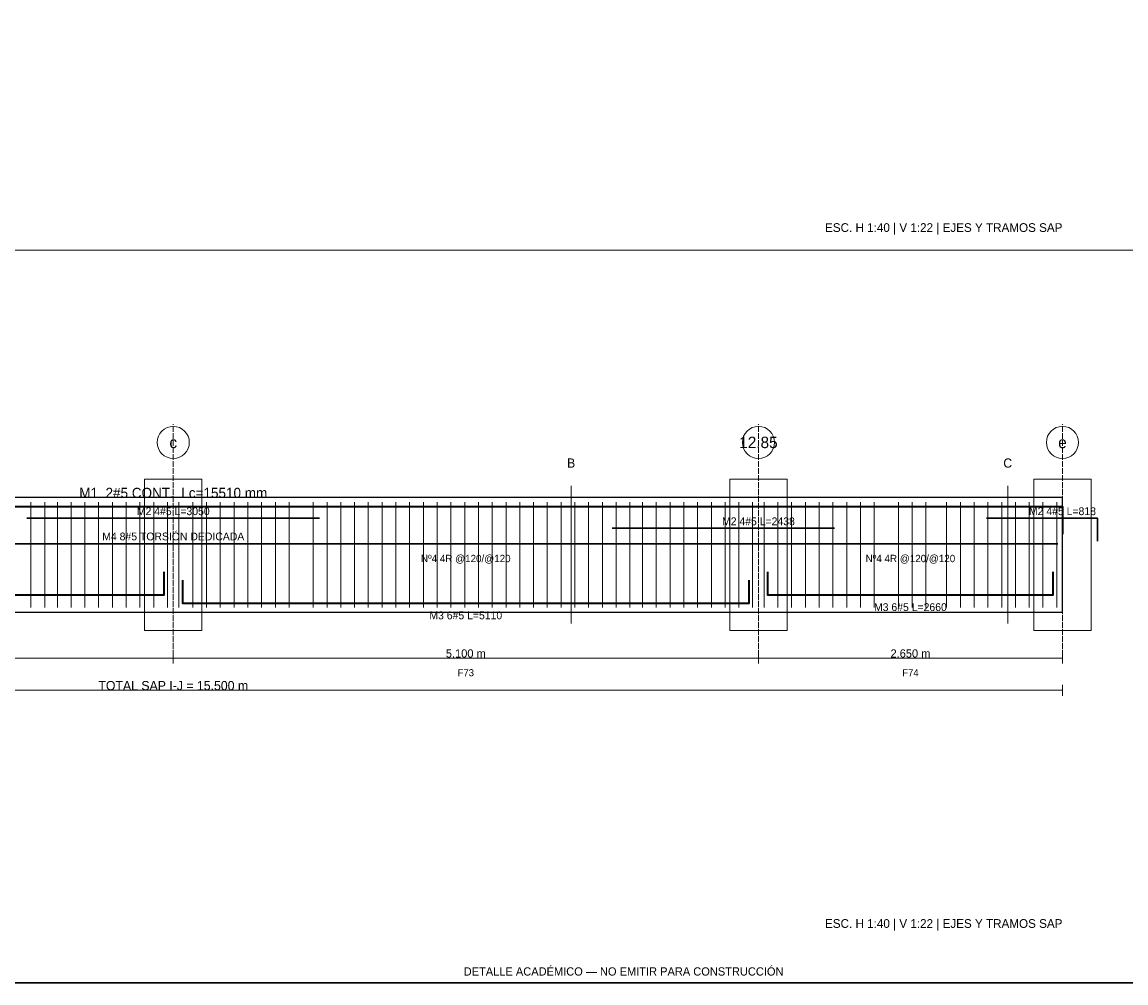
# Paper-space layout 'CARGA_02' of a CAD drawing. Header units: millimetres. Extents: x 7 to 700, y 7 to 493.
# Tile 2 of 5: x 222 to 463, y 7 to 216. Entities that reach past the tile are written whole.
import ezdxf
from ezdxf.enums import TextEntityAlignment as Align

# ---------------------------------------------------------------- set-up
doc = ezdxf.new("R2010")
doc.units = ezdxf.units.MM
doc.linetypes.add('DASHED', pattern=[1.524, 1.27, -0.254])
for name, color, linetype in [('ACERO_INF', 1, 'Continuous'), ('ACERO_SUP_APOYO', 5, 'Continuous'), ('ACERO_SUP_CONT', 4, 'Continuous'), ('ACERO_TORSION', 30, 'Continuous'), ('APOYOS', 9, 'Continuous'), ('CONTORNO', 7, 'Continuous'), ('CORTE', 6, 'Continuous'), ('COTAS', 3, 'Continuous'), ('EJES', 1, 'Continuous'), ('ESTRIBOS', 8, 'Continuous'), ('MARCO', 7, 'Continuous'), ('TEXTO', 7, 'Continuous')]:
    doc.layers.add(name, color=color, linetype=linetype)

psp = doc.layouts.new('CARGA_02')

# ---------------------------------------------------------------- linework, layer by layer
at = {"layer": 'ACERO_INF', "color": 1, "lineweight": 35}
for points in [[(129.88, 96.6), (129.88, 91.6), (253.38, 91.6), (253.38, 96.6)], [(384.88, 96.6), (384.88, 91.6), (447.12, 91.6), (447.12, 96.6)], [(257.38, 94.8), (257.38, 89.8), (380.88, 89.8), (380.88, 94.8)]]:
    psp.add_lwpolyline(points, dxfattribs=at)
at = {"layer": 'ACERO_SUP_APOYO', "color": 5, "lineweight": 30}
for points in [[(223.5, 108.3), (287.25, 108.3)], [(432.56, 108.3), (456.75, 108.3), (456.75, 103.3)], [(351, 106.1), (399.44, 106.1)]]:
    psp.add_lwpolyline(points, dxfattribs=at)
at = {"layer": 'ACERO_SUP_CONT', "color": 4, "lineweight": 35}
psp.add_lwpolyline([(61.62, 104.8), (61.62, 110.8), (449.12, 110.8), (449.12, 104.8)], dxfattribs=at)
at = {"layer": 'ACERO_TORSION', "color": 30, "lineweight": 30}
psp.add_lwpolyline([(62.62, 102.7), (448.12, 102.7)], dxfattribs=at)
at = {"layer": 'APOYOS', "color": 9, "lineweight": 15}
for points in [[(249.12, 83.8), (261.62, 83.8), (261.62, 116.8), (249.12, 116.8)], [(376.62, 83.8), (389.12, 83.8), (389.12, 116.8), (376.62, 116.8)], [(442.88, 83.8), (455.38, 83.8), (455.38, 116.8), (442.88, 116.8)]]:
    psp.add_lwpolyline(points, close=True, dxfattribs=at)
at = {"layer": 'CONTORNO', "color": 7, "lineweight": 25}
psp.add_lwpolyline([(61.62, 87.8), (449.12, 87.8), (449.12, 112.8), (61.62, 112.8)], close=True, dxfattribs=at)
at = {"layer": 'CORTE', "color": 6, "lineweight": 13}
for p, q in [((342.07, 85.3), (342.07, 115.3)), ((437.2, 85.3), (437.2, 115.3))]:
    psp.add_line(p, q, dxfattribs=at)
at = {"layer": 'COTAS', "color": 3, "lineweight": 13}
for p, q in [((127.88, 77.8), (255.38, 77.8)), ((255.38, 76.6), (255.38, 79)), ((255.38, 76.6), (255.38, 79)), ((255.38, 77.8), (382.88, 77.8)), ((382.88, 76.6), (382.88, 79)), ((382.88, 76.6), (382.88, 79)), ((382.88, 77.8), (449.12, 77.8)), ((449.12, 76.6), (449.12, 79)), ((61.62, 70.8), (449.12, 70.8)), ((449.12, 69.6), (449.12, 72))]:
    psp.add_line(p, q, dxfattribs=at)
at = {"layer": 'EJES', "color": 1, "linetype": 'DASHED', "lineweight": 9}
for p, q in [((255.38, 76.8), (255.38, 128.8)), ((382.88, 76.8), (382.88, 128.8)), ((449.12, 76.8), (449.12, 128.8))]:
    psp.add_line(p, q, dxfattribs=at)
at = {"layer": 'EJES', "color": 1, "lineweight": 18}
for centre in [(255.38, 124.8), (382.88, 124.8), (449.12, 124.8)]:
    psp.add_circle(centre, 3.5, dxfattribs=at)
at = {"layer": 'ESTRIBOS', "color": 8, "lineweight": 9}
for p, q in [((224.38, 88.8), (224.38, 111.8)), ((227.38, 88.8), (227.38, 111.8)), ((230.12, 88.8), (230.12, 111.8)), ((233.12, 88.8), (233.12, 111.8)), ((236.12, 88.8), (236.12, 111.8)), ((239.12, 88.8), (239.12, 111.8)), ((242.12, 88.8), (242.12, 111.8)), ((245.12, 88.8), (245.12, 111.8)), ((248.12, 88.8), (248.12, 111.8)), ((251.12, 88.8), (251.12, 111.8)), ((254.12, 88.8), (254.12, 111.8)), ((256.62, 88.8), (256.62, 111.8)), ((259.62, 88.8), (259.62, 111.8)), ((262.62, 88.8), (262.62, 111.8)), ((265.62, 88.8), (265.62, 111.8)), ((268.62, 88.8), (268.62, 111.8)), ((271.62, 88.8), (271.62, 111.8)), ((274.62, 88.8), (274.62, 111.8)), ((277.62, 88.8), (277.62, 111.8)), ((280.62, 88.8), (280.62, 111.8)), ((285.88, 88.8), (285.88, 111.8)), ((288.88, 88.8), (288.88, 111.8)), ((291.88, 88.8), (291.88, 111.8)), ((294.88, 88.8), (294.88, 111.8)), ((297.88, 88.8), (297.88, 111.8)), ((300.88, 88.8), (300.88, 111.8)), ((303.88, 88.8), (303.88, 111.8)), ((306.88, 88.8), (306.88, 111.8)), ((309.88, 88.8), (309.88, 111.8)), ((312.88, 88.8), (312.88, 111.8)), ((315.88, 88.8), (315.88, 111.8)), ((318.88, 88.8), (318.88, 111.8)), ((321.88, 88.8), (321.88, 111.8)), ((324.88, 88.8), (324.88, 111.8)), ((327.88, 88.8), (327.88, 111.8)), ((330.88, 88.8), (330.88, 111.8)), ((333.88, 88.8), (333.88, 111.8)), ((336.88, 88.8), (336.88, 111.8)), ((339.88, 88.8), (339.88, 111.8)), ((342.88, 88.8), (342.88, 111.8)), ((345.88, 88.8), (345.88, 111.8)), ((348.88, 88.8), (348.88, 111.8)), ((351.88, 88.8), (351.88, 111.8)), ((354.88, 88.8), (354.88, 111.8)), ((357.62, 88.8), (357.62, 111.8)), ((360.62, 88.8), (360.62, 111.8)), ((363.62, 88.8), (363.62, 111.8)), ((366.62, 88.8), (366.62, 111.8)), ((369.62, 88.8), (369.62, 111.8)), ((372.62, 88.8), (372.62, 111.8)), ((375.62, 88.8), (375.62, 111.8)), ((378.62, 88.8), (378.62, 111.8)), ((381.62, 88.8), (381.62, 111.8)), ((384.12, 88.8), (384.12, 111.8)), ((387.12, 88.8), (387.12, 111.8)), ((390.12, 88.8), (390.12, 111.8)), ((393.12, 88.8), (393.12, 111.8)), ((396.12, 88.8), (396.12, 111.8)), ((399.12, 88.8), (399.12, 111.8)), ((402.12, 88.8), (402.12, 111.8)), ((405.12, 88.8), (405.12, 111.8)), ((408.12, 88.8), (408.12, 111.8)), ((413.38, 88.8), (413.38, 111.8)), ((416.38, 88.8), (416.38, 111.8)), ((419.38, 88.8), (419.38, 111.8)), ((423.88, 88.8), (423.88, 111.8)), ((426.88, 88.8), (426.88, 111.8)), ((429.88, 88.8), (429.88, 111.8)), ((432.88, 88.8), (432.88, 111.8)), ((435.88, 88.8), (435.88, 111.8)), ((438.88, 88.8), (438.88, 111.8)), ((441.88, 88.8), (441.88, 111.8)), ((444.88, 88.8), (444.88, 111.8)), ((447.88, 88.8), (447.88, 111.8))]:
    psp.add_line(p, q, dxfattribs=at)
at = {"layer": 'MARCO', "color": 8, "lineweight": 13}
psp.add_line((10, 166.67), (697, 166.67), dxfattribs=at)
at = {"layer": 'MARCO', "color": 7, "lineweight": 30}
psp.add_lwpolyline([(7, 7), (700, 7), (700, 493), (7, 493)], close=True, dxfattribs=at)

# ---------------------------------------------------------------- texts
at = {"layer": 'ACERO_INF', "color": 1}
for s, p in [('M3 6#5 L=2660', (416, 88.9)), ('M3 6#5 L=5110', (319.12, 87.1))]:
    psp.add_text(s, height=1.7, dxfattribs=at).set_placement(p, align=Align.MIDDLE_CENTER)
at = {"layer": 'ACERO_SUP_APOYO', "color": 5}
for s, p in [('M2 4#5 L=3050', (255.38, 109.8)), ('M2 4#5 L=818', (449.12, 109.8)), ('M2 4#5 L=2438', (382.88, 107.6))]:
    psp.add_text(s, height=1.7, dxfattribs=at).set_placement(p, align=Align.MIDDLE_CENTER)
at = {"layer": 'ACERO_SUP_CONT', "color": 4}
psp.add_text('M1  2#5 CONT.  Lc=15510 mm', height=2.2, dxfattribs=at).set_placement((255.38, 113.8), align=Align.MIDDLE_CENTER)
at = {"layer": 'ACERO_TORSION', "color": 30}
psp.add_text('M4 8#5 TORSIÓN DEDICADA', height=1.7, dxfattribs=at).set_placement((255.38, 104.3), align=Align.MIDDLE_CENTER)
at = {"layer": 'CORTE', "color": 6}
for s, p in [('B', (342.07, 120.3)), ('C', (437.2, 120.3))]:
    psp.add_text(s, height=2, dxfattribs=at).set_placement(p, align=Align.MIDDLE_CENTER)
at = {"layer": 'COTAS', "color": 3}
for s, height, p in [('5.100 m', 1.8, (319.12, 78.8)), ('2.650 m', 1.8, (416, 78.8)), ('TOTAL SAP I-J = 15.500 m', 2, (255.38, 71.8))]:
    psp.add_text(s, height=height, dxfattribs=at).set_placement(p, align=Align.MIDDLE_CENTER)
at = {"layer": 'EJES', "color": 1}
for s, p in [('c', (255.38, 124.8)), ('12.85', (382.88, 124.8)), ('e', (449.12, 124.8))]:
    psp.add_text(s, height=2.5, dxfattribs=at).set_placement(p, align=Align.MIDDLE_CENTER)
at = {"layer": 'ESTRIBOS', "color": 8}
for p in [(319.12, 99.5), (416, 99.5)]:
    psp.add_text('Nº4 4R @120/@120', height=1.6, dxfattribs=at).set_placement(p, align=Align.MIDDLE_CENTER)
at = {"layer": 'TEXTO', "color": 7}
for p in [(449.12, 170.67), (449.12, 19)]:
    psp.add_text('ESC. H 1:40 | V 1:22 | EJES Y TRAMOS SAP', height=1.9, dxfattribs=at).set_placement(p, align=Align.RIGHT)
for s, p in [('F73', (319.12, 74.6)), ('F74', (416, 74.6))]:
    psp.add_text(s, height=1.55, dxfattribs=at).set_placement(p, align=Align.MIDDLE_CENTER)
at = {"layer": 'TEXTO', "color": 1}
psp.add_text('DETALLE ACADÉMICO — NO EMITIR PARA CONSTRUCCIÓN', height=1.8, dxfattribs=at).set_placement((353.5, 9.5), align=Align.MIDDLE_CENTER)

doc.saveas('drawing.dxf')
